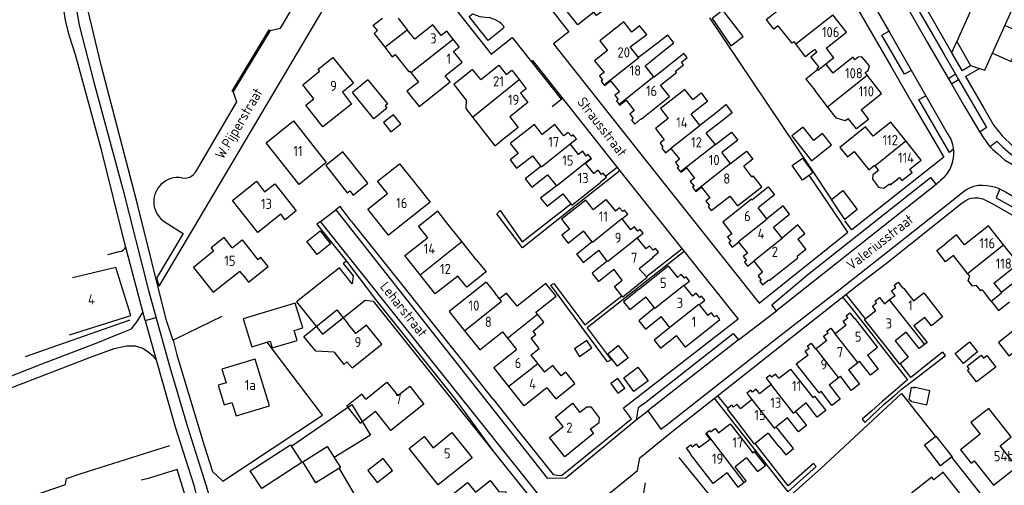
# Model space of a CAD drawing. Header units: metres. Extents: x 233874 to 239264, y 443832 to 448222.
# Tile 5 of 198: x 234680 to 234922, y 444376 to 444491. Entities that reach past the tile are written whole.
import ezdxf

# ---------------------------------------------------------------- set-up
doc = ezdxf.new("R2010")
doc.units = ezdxf.units.M
doc.header["$MEASUREMENT"] = 0
for name, color, linetype in [('DAKRAND', 4, 'Continuous'), ('DAKRAND-BYG', 4, 'Continuous'), ('HEG', 253, 'Continuous'), ('HOOFDGEBOUW', 4, 'Continuous'), ('HUISNUMMER', 253, 'Continuous'), ('KANTVERH', 253, 'Continuous'), ('MUUR', 253, 'Continuous'), ('OVLIJNOBJ', 253, 'Continuous'), ('RASTER', 253, 'Continuous'), ('STRAATNAAM', 253, 'Continuous'), ('TUSSENMUUR', 253, 'Continuous')]:
    doc.layers.add(name, color=color, linetype=linetype)
doc.styles.get("Standard").update_dxf_attribs({"font": 'iso.shx'})

msp = doc.modelspace()

# ---------------------------------------------------------------- linework, layer by layer
at = {"layer": 'DAKRAND'}
for p, q in [((234775.81, 444477.55), (234777.68, 444475.16)), ((234878.18, 444469.12), (234875.02, 444473.16)), ((234859.58, 444451.9), (234857.57, 444454.48)), ((234788.37, 444435.97), (234784.68, 444440.6)), ((234792.05, 444431.34), (234788.37, 444435.97)), ((234797.61, 444421.92), (234796.44, 444423.38)), ((234920.87, 444423.46), (234920.99, 444423.56)), ((234918.31, 444421.42), (234918.35, 444421.37))]:
    msp.add_line(p, q, dxfattribs=at)
for points in [[(234863.3, 444490.3), (234863.1, 444490.56), (234865.64, 444492.55)], [(234870.35, 444484.57), (234869.92, 444485.12), (234869.48, 444484.77), (234866.07, 444489), (234864.99, 444488.15), (234863.3, 444490.3)], [(234767.66, 444487.85), (234766.78, 444487.15), (234769.45, 444483.75)], [(234837.29, 444482.34), (234840.44, 444484.8), (234838.94, 444486.72), (234835.79, 444484.25)], [(234874.52, 444482.85), (234872.77, 444481.42), (234870.35, 444484.57)], [(234769.45, 444483.75), (234771.28, 444481.42), (234771.98, 444481.97), (234775.34, 444477.68), (234775.57, 444477.86), (234775.81, 444477.55)], [(234840.84, 444477.86), (234842.82, 444479.44), (234842.3, 444480.08), (234843.7, 444481.2), (234842.88, 444482.22), (234839.5, 444479.53)], [(234874.52, 444482.85), (234874.96, 444483.21), (234875.51, 444482.5), (234874.04, 444481.28), (234876.02, 444478.88), (234875.51, 444478.47)], [(234887.39, 444477.53), (234888.15, 444478.01), (234888.44, 444479.17), (234886.61, 444481.35), (234885.69, 444481.27), (234884.91, 444480.69)], [(234759.02, 444472.69), (234761.29, 444469.78), (234754.18, 444464.22), (234750.04, 444469.51)], [(234789.43, 444470.72), (234789.3, 444468.69), (234790.93, 444466.59)], [(234850.78, 444467.74), (234853.17, 444469.64), (234854.76, 444467.65), (234852.37, 444465.74)], [(234883.31, 444466.15), (234882.49, 444465.63), (234880.39, 444466.31), (234878.18, 444469.12)], [(234790.93, 444466.59), (234796.44, 444459.48), (234797.55, 444460.36)], [(234884.67, 444458.11), (234888.3, 444453.61), (234889.69, 444454.77)], [(234890.72, 444453.48), (234889.33, 444452.36), (234889.18, 444451.31), (234890.67, 444449.33), (234892, 444449.1), (234893.36, 444450.19)], [(234895.87, 444451.74), (234896.42, 444450.99), (234898.94, 444453), (234898.37, 444453.74)], [(234870.83, 444436.59), (234872.86, 444434.04), (234870.67, 444432.3)], [(234912.58, 444428.14), (234909.1, 444432.55), (234907.17, 444431.03), (234904.97, 444433.82), (234907.19, 444435.5)], [(234734.57, 444427.79), (234735.96, 444426.02), (234740.77, 444429.82), (234738.99, 444432.08), (234738.28, 444431.52)], [(234916.47, 444423.76), (234916.16, 444424.15), (234915.79, 444423.85), (234914.74, 444425.17), (234913.78, 444425.02), (234912.73, 444426.39), (234913.11, 444427.47), (234912.58, 444428.14)], [(234806.93, 444418.13), (234806.55, 444418.6), (234811.5, 444422.54), (234808.98, 444425.71), (234801.9, 444420.08), (234799.34, 444423.3), (234797.61, 444421.92)], [(234918.35, 444421.37), (234920.19, 444419.05), (234922.88, 444421.15)], [(234756.97, 444408.78), (234752.49, 444409.08), (234749.53, 444412.67), (234757.61, 444419.19)], [(234805.83, 444413.99), (234808.5, 444416.14), (234806.93, 444418.13)], [(234887.94, 444408.09), (234890.63, 444404.61), (234888.68, 444403.11), (234886.01, 444406.58)], [(234883.3, 444404.46), (234885.99, 444400.93), (234883.98, 444399.4), (234881.31, 444402.9)], [(234878.59, 444400.78), (234881.27, 444397.27), (234879.23, 444395.7), (234876.56, 444399.18)], [(234764.77, 444397.25), (234763.79, 444398.48), (234760.07, 444395.52), (234763.41, 444391.31), (234767.14, 444394.27)], [(234874.59, 444397.68), (234874.97, 444397.98), (234877.73, 444394.46), (234875.65, 444392.83), (234872.9, 444396.34)], [(234819.85, 444389.86), (234822.05, 444391.52), (234822.17, 444392.69), (234820.19, 444395.3), (234819.07, 444395.28), (234817.36, 444394)], [(234870.27, 444394.24), (234873, 444390.76), (234871.02, 444389.21), (234868.31, 444392.67)], [(234863.6, 444388.91), (234866.24, 444385.56), (234866.31, 444385.61), (234867.9, 444383.6), (234869.78, 444385.09), (234865.53, 444390.45)], [(234858.28, 444382.82), (234860.96, 444379.44), (234862.9, 444380.98), (234860.23, 444384.35), (234859.73, 444383.94)], [(234857.58, 444376.75), (234858.15, 444377.18), (234855.48, 444380.65)], [(234853.49, 444379.11), (234853.85, 444378.65), (234856.16, 444375.65), (234857.58, 444376.75)]]:
    msp.add_lwpolyline(points, dxfattribs=at)
at = {"layer": 'DAKRAND-BYG'}
for p, q in [((234765.3, 444475.7), (234761.49, 444472.64)), ((234773.38, 444464.89), (234771.56, 444467.17)), ((234873.7, 444452.32), (234872, 444451.11)), ((234908.64, 444383), (234905.93, 444380.9))]:
    msp.add_line(p, q, dxfattribs=at)
for points in [[(234857.42, 444486.38), (234852.45, 444492.87), (234849.82, 444490.85), (234854.38, 444484.11), (234857.42, 444486.38)], [(234765.3, 444475.7), (234770.09, 444469.8), (234769.51, 444469.34), (234769.97, 444468.77), (234766.76, 444466.15), (234761.49, 444472.64)], [(234771.56, 444467.17), (234769.14, 444465.24), (234770.95, 444462.96), (234773.38, 444464.89)], [(234876.95, 444462.53), (234874.76, 444460.82), (234872.16, 444464.13), (234869.41, 444461.98), (234874.2, 444455.86), (234879.14, 444459.73), (234876.95, 444462.53)], [(234754.91, 444454.66), (234760.22, 444447.97), (234760.81, 444448.44), (234761.62, 444447.42), (234765.25, 444450.3), (234759.13, 444458.01), (234754.91, 444454.66)], [(234872, 444451.11), (234869.46, 444454.64), (234871.99, 444456.45), (234873.7, 444454.07)], [(234873.7, 444454.07), (234874.52, 444452.92), (234873.7, 444452.32)], [(234885.45, 444443.87), (234882.38, 444441.4), (234879.16, 444446.31), (234881.89, 444448.52), (234885.45, 444443.87)], [(234752.78, 444432.83), (234750.25, 444436.03), (234753.54, 444438.63), (234756.07, 444435.43), (234752.78, 444432.83)], [(234749.29, 444414.79), (234747.44, 444420.85), (234734.67, 444416.97), (234736.76, 444410.14), (234741.27, 444411.51), (234741.78, 444409.84), (234747.88, 444411.7), (234747.13, 444414.13), (234749.29, 444414.79)], [(234926.64, 444411), (234924.08, 444414.26), (234920.15, 444411.17), (234922.72, 444407.91), (234926.64, 444411)], [(234819.04, 444411.68), (234815.99, 444409.6), (234817.23, 444407.77), (234820.28, 444409.85), (234819.04, 444411.68)], [(234826.6, 444405.38), (234824.18, 444408.43), (234826.77, 444410.47), (234829.18, 444407.43), (234826.6, 444405.38)], [(234915.02, 444408.87), (234911.55, 444406), (234909.54, 444408.44), (234913.01, 444411.31), (234915.02, 444408.87)], [(234919.48, 444405.14), (234914.79, 444401.53), (234912.57, 444404.41), (234912.97, 444404.72), (234912.45, 444405.39), (234915.92, 444408.07), (234916.51, 444407.32), (234917.32, 444407.94), (234919.48, 444405.14)], [(234834.11, 444401.77), (234830.63, 444399.15), (234828.12, 444402.48), (234831.6, 444405.1), (234834.11, 444401.77)], [(234828.4, 444399.98), (234826.67, 444402.35), (234824.93, 444401.08), (234826.67, 444398.71), (234828.4, 444399.98)], [(234903.3, 444399.33), (234899.39, 444400.16), (234899.35, 444399.97), (234898.74, 444400.1), (234898.11, 444397.11), (234898.64, 444397), (234898.58, 444396.72), (234902.57, 444395.88), (234903.3, 444399.33)], [(234905.93, 444380.9), (234901.99, 444386.01), (234904.65, 444388.07)], [(234904.65, 444388.07), (234904.8, 444388.18), (234908.74, 444383.07), (234908.64, 444383)], [(234749.08, 444381.72), (234739.23, 444375.32), (234736.4, 444379.66), (234746.25, 444386.06), (234749.08, 444381.72)], [(234758.53, 444380.44), (234752.51, 444376.69), (234749.28, 444381.86), (234755.3, 444385.61), (234758.53, 444380.44)], [(234769.04, 444382.65), (234765.27, 444379.73), (234767.55, 444376.79), (234771.32, 444379.71), (234769.04, 444382.65)]]:
    msp.add_lwpolyline(points, dxfattribs=at)
at = {"layer": 'HEG'}
msp.add_line((234908.64, 444383), (234916.62, 444372.86), dxfattribs=at)
msp.add_lwpolyline([(234860.76, 444366.22), (234876.55, 444380.21), (234896.36, 444398.61), (234904.65, 444388.07)], dxfattribs=at)
at = {"layer": 'HOOFDGEBOUW'}
for p, q in [((234772.73, 444490.9), (234774.95, 444488.05)), ((234882.84, 444487.42), (234879.48, 444491.71)), ((234776.77, 444485.71), (234774.95, 444488.05)), ((234781.23, 444489.22), (234776.77, 444485.71)), ((234877.85, 444483.49), (234882.84, 444487.42)), ((234829.68, 444483.81), (234833.76, 444486.88)), ((234824.1, 444482.93), (234820.97, 444480.44)), ((234831.77, 444481.19), (234829.68, 444483.81)), ((234835.79, 444484.25), (234831.77, 444481.19)), ((234833.38, 444479.15), (234837.29, 444482.34)), ((234877.85, 444483.49), (234879.65, 444481.18)), ((234820.97, 444480.44), (234823.27, 444477.54)), ((234757.99, 444479.61), (234761.76, 444474.88)), ((234835.53, 444476.46), (234833.38, 444479.15)), ((234839.5, 444479.53), (234835.58, 444476.39)), ((234875.51, 444478.47), (234875.73, 444478.18)), ((234877.71, 444479.6), (234879.47, 444477.35)), ((234887.9, 444476.87), (234887.39, 444477.53)), ((234761.76, 444474.88), (234759.02, 444472.69)), ((234824.9, 444475.49), (234827.04, 444472.8)), ((234835.58, 444476.39), (234835.53, 444476.46)), ((234872.93, 444475.81), (234875.02, 444473.16)), ((234891.44, 444472.36), (234887.9, 444476.87)), ((234845.05, 444470.9), (234847.11, 444472.51)), ((234750.04, 444469.51), (234751.98, 444471.08)), ((234751.98, 444471.08), (234751.43, 444471.78)), ((234804.55, 444470.13), (234800.13, 444466.62)), ((234828.69, 444470.72), (234830.67, 444468.22)), ((234886.39, 444468.37), (234891.44, 444472.36)), ((234846.79, 444464.63), (234850.78, 444467.74)), ((234846.79, 444464.63), (234844.67, 444467.29)), ((234852.37, 444465.74), (234848.38, 444462.63)), ((234850.61, 444459.82), (234848.38, 444462.63)), ((234901.2, 444456.01), (234897.38, 444460.78)), ((234817.04, 444457.37), (234814.95, 444459.98)), ((234837.55, 444458.99), (234837.74, 444459.15)), ((234839.72, 444458.87), (234841.82, 444456.21)), ((234805.68, 444457.09), (234807.78, 444454.46)), ((234854.32, 444455.15), (234852.19, 444457.84)), ((234898.37, 444453.74), (234901.2, 444456.01)), ((234773.06, 444455.12), (234775.49, 444452.06)), ((234820.79, 444452.68), (234818.7, 444455.28)), ((234841.25, 444454.08), (234842.04, 444453.09)), ((234843.49, 444454.09), (234845.5, 444451.53)), ((234889.69, 444454.77), (234889.81, 444454.62)), ((234889.81, 444454.62), (234890.72, 444453.48)), ((234809.42, 444452.39), (234811.57, 444449.71)), ((234859.58, 444451.9), (234859.9, 444452.15)), ((234847.21, 444449.36), (234849.28, 444446.74)), ((234765.28, 444443.96), (234770.07, 444447.76)), ((234850.93, 444444.64), (234854.15, 444447.14)), ((234782.43, 444443.43), (234777.72, 444439.69)), ((234784.68, 444440.6), (234782.43, 444443.43)), ((234863.29, 444441.56), (234861.11, 444444.3)), ((234827.62, 444441.54), (234829.79, 444438.84)), ((234777.72, 444439.69), (234779.91, 444436.94)), ((234820.37, 444435.88), (234818.22, 444438.61)), ((234852.42, 444440.77), (234854.69, 444437.91)), ((234867.05, 444436.85), (234864.9, 444439.55)), ((234774.35, 444432.52), (234779.91, 444436.94)), ((234831.38, 444436.88), (234831.39, 444436.86)), ((234831.39, 444436.86), (234833.56, 444434.16)), ((234870.83, 444436.59), (234872.6, 444437.99)), ((234824.07, 444431.18), (234821.96, 444433.86)), ((234856.33, 444435.86), (234858.47, 444433.17)), ((234925.08, 444430.56), (234921.42, 444435.2)), ((234778.1, 444427.79), (234774.35, 444432.52)), ((234792.05, 444431.34), (234794.3, 444428.51)), ((234827.76, 444426.49), (234825.65, 444429.18)), ((234831.97, 444424.33), (234839.05, 444429.99)), ((234839.05, 444429.99), (234841.28, 444427.18)), ((234860.05, 444431.18), (234862.21, 444428.47)), ((234919.03, 444425.78), (234925.08, 444430.56)), ((234734.57, 444427.79), (234733.81, 444428.74)), ((234789.58, 444424.76), (234787.39, 444427.52)), ((234794.3, 444428.51), (234789.58, 444424.76)), ((234794.35, 444426.01), (234785.25, 444418.77)), ((234794.35, 444426.01), (234796.44, 444423.38)), ((234842.87, 444425.19), (234844.98, 444422.54)), ((234896.89, 444424.45), (234899.31, 444421.4)), ((234919.03, 444425.78), (234920.87, 444423.46)), ((234835.63, 444419.7), (234833.51, 444422.38)), ((234893.31, 444421.63), (234894.76, 444422.76)), ((234918.31, 444421.42), (234916.47, 444423.76)), ((234846.62, 444420.47), (234848.76, 444417.78)), ((234892.12, 444420.68), (234893.31, 444421.63)), ((234757.61, 444419.19), (234760.23, 444415.93)), ((234785.25, 444418.77), (234789.01, 444414.05)), ((234839.47, 444414.86), (234837.34, 444417.55)), ((234850.37, 444415.76), (234851.74, 444416.85)), ((234884.92, 444417.11), (234884.8, 444417.02)), ((234902.04, 444417.35), (234899.39, 444415.25)), ((234882.76, 444415.42), (234880.05, 444413.3)), ((234899.39, 444415.25), (234902.61, 444411.18)), ((234789.01, 444414.05), (234792.75, 444409.36)), ((234794.81, 444411), (234798.31, 444413.78)), ((234798.31, 444413.78), (234799.55, 444412.23)), ((234799.55, 444412.23), (234801.75, 444409.47)), ((234897.49, 444413.74), (234894.78, 444411.6)), ((234792.75, 444409.36), (234794.81, 444411)), ((234875.36, 444409.63), (234875.25, 444409.55)), ((234877.99, 444411.69), (234875.36, 444409.63)), ((234902.61, 444411.18), (234901.97, 444410.68)), ((234798.25, 444406.68), (234801.75, 444409.47)), ((234805.33, 444408.03), (234806.98, 444405.96)), ((234741.09, 444395.61), (234737.85, 444406.29)), ((234796.18, 444405.03), (234798.25, 444406.68)), ((234799.92, 444400.34), (234796.18, 444405.03)), ((234806.98, 444405.96), (234808.64, 444403.88)), ((234883.3, 444404.46), (234885.58, 444406.25)), ((234885.58, 444406.25), (234886.01, 444406.58)), ((234878.59, 444400.78), (234880.88, 444402.57)), ((234880.88, 444402.57), (234881.31, 444402.9)), ((234809.22, 444400.04), (234811.42, 444397.29)), ((234811.42, 444397.29), (234816.14, 444401.06)), ((234861.47, 444398.68), (234864.25, 444400.85)), ((234864.25, 444400.85), (234864.29, 444400.88)), ((234856.75, 444394.98), (234859.56, 444397.18)), ((234872.9, 444396.34), (234870.27, 444394.24)), ((234853.53, 444394.83), (234854.65, 444393.34)), ((234854.77, 444393.43), (234854.65, 444393.34)), ((234868.31, 444392.67), (234865.53, 444390.45)), ((234846.59, 444385.33), (234849.33, 444387.41)), ((234859.67, 444384.02), (234859.73, 444383.94)), ((234858.28, 444382.82), (234855.48, 444380.65))]:
    msp.add_line(p, q, dxfattribs=at)
for points in [[(234767.66, 444487.85), (234766.61, 444489.19), (234768.83, 444490.92)], [(234830.06, 444487.47), (234828.13, 444489.97), (234822.28, 444485.32), (234824.1, 444482.93)], [(234786.23, 444485.74), (234784.69, 444487.71), (234783.29, 444486.6), (234781.23, 444489.22)], [(234833.76, 444486.88), (234832.02, 444488.98), (234830.06, 444487.47)], [(234784.27, 444476.76), (234788.4, 444480.06), (234786.33, 444482.69), (234787.72, 444483.83), (234786.23, 444485.74)], [(234751.43, 444471.78), (234749.27, 444474.54), (234753.43, 444477.9), (234753.08, 444478.37), (234756.68, 444481.25), (234757.99, 444479.61)], [(234879.65, 444481.18), (234879.68, 444481.15), (234877.71, 444479.6)], [(234884.91, 444480.69), (234884.45, 444481.28), (234879.47, 444477.35)], [(234792.98, 444475.78), (234791, 444478.27), (234786.4, 444474.6), (234789.43, 444470.72)], [(234792.98, 444475.78), (234797.4, 444479.32), (234799.23, 444477.03), (234800.61, 444478.12), (234802.4, 444475.82)], [(234823.27, 444477.54), (234822.14, 444476.68), (234822.93, 444475.65), (234822.57, 444475.38), (234823.32, 444474.41)], [(234837.15, 444474.41), (234841.07, 444477.57), (234840.84, 444477.86)], [(234875.73, 444478.18), (234872.85, 444475.91), (234872.93, 444475.81)], [(234777.68, 444475.16), (234774.86, 444472.95), (234777.83, 444469.18), (234785.51, 444475.22), (234784.27, 444476.76)], [(234802.4, 444475.82), (234804.18, 444473.54), (234802.77, 444472.44), (234804.55, 444470.13)], [(234823.32, 444474.41), (234823.38, 444474.33), (234824.9, 444475.49)], [(234827.04, 444472.8), (234825.95, 444471.97), (234826.75, 444470.91), (234826.3, 444470.57), (234826.99, 444469.67)], [(234832.34, 444466.12), (234832.39, 444466.06), (234839.38, 444471.61), (234837.15, 444474.41)], [(234845.05, 444470.9), (234843.11, 444473.33), (234837.12, 444468.65), (234839.05, 444466.22)], [(234847.11, 444472.51), (234848.71, 444470.45), (234844.67, 444467.29)], [(234826.99, 444469.67), (234827.11, 444469.51), (234828.69, 444470.72)], [(234830.67, 444468.22), (234829.58, 444467.33), (234830.46, 444466.24), (234829.99, 444465.85), (234830.8, 444464.86), (234832.34, 444466.12)], [(234886.39, 444468.37), (234888.24, 444466.02), (234885.26, 444463.67), (234883.31, 444466.15)], [(234755.04, 444455.39), (234748.39, 444450.04), (234740.28, 444460.29), (234746.97, 444465.66), (234755.04, 444455.39)], [(234800.13, 444466.62), (234802.16, 444464.05), (234797.55, 444460.36)], [(234839.05, 444466.22), (234835.88, 444463.74), (234838.05, 444461)], [(234897.38, 444460.78), (234893.71, 444465.36), (234889.35, 444461.86)], [(234808.1, 444462.34), (234806.16, 444464.77), (234800.2, 444460.11), (234802.17, 444457.64)], [(234813.38, 444461.95), (234811.15, 444464.73), (234808.1, 444462.34)], [(234814.95, 444459.98), (234816.52, 444461.2), (234815.69, 444462.23), (234815.26, 444461.89), (234814.5, 444462.83), (234813.38, 444461.95)], [(234850.61, 444459.82), (234854.55, 444462.89), (234856.12, 444460.91), (234852.19, 444457.84)], [(234889.35, 444461.86), (234887.5, 444464.16), (234881.18, 444459.1), (234883.03, 444456.8), (234884.67, 444458.11)], [(234838.05, 444461), (234837.07, 444460.23), (234837.74, 444459.15)], [(234820.11, 444456.52), (234819.41, 444457.4), (234818.91, 444457.01), (234818.1, 444458.2), (234817.04, 444457.37)], [(234837.55, 444458.99), (234837.49, 444458.95), (234838.39, 444457.82), (234839.72, 444458.87)], [(234854.32, 444455.15), (234858.26, 444458.23), (234859.83, 444456.25), (234857.57, 444454.48)], [(234802.17, 444457.64), (234800.18, 444456.09), (234801.8, 444454.06), (234805.68, 444457.09)], [(234818.7, 444455.28), (234820.18, 444456.43), (234820.11, 444456.52)], [(234841.82, 444456.21), (234840.8, 444455.41), (234841.62, 444454.37), (234841.25, 444454.08)], [(234770.07, 444447.76), (234767.64, 444450.82), (234773.06, 444455.12)], [(234807.78, 444454.46), (234803.9, 444451.43), (234805.55, 444449.36), (234809.42, 444452.39)], [(234822.37, 444450.69), (234823.84, 444451.84), (234823.08, 444452.79), (234822.67, 444452.47), (234821.84, 444453.5), (234820.79, 444452.68)], [(234842.04, 444453.09), (234842.1, 444453.01), (234843.49, 444454.09)], [(234743.86, 444442.72), (234738.26, 444438.22), (234732.01, 444446.06), (234737.89, 444450.79), (234739.92, 444448.22)], [(234775.49, 444452.06), (234780.54, 444445.7), (234770.33, 444437.59), (234765.28, 444443.96)], [(234813.18, 444447.69), (234815.35, 444444.97), (234822.48, 444450.55), (234822.37, 444450.69)], [(234845.5, 444451.53), (234844.45, 444450.72), (234845.37, 444449.58), (234845.04, 444449.32), (234845.76, 444448.41)], [(234854.15, 444447.14), (234856.05, 444444.75), (234862.06, 444449.44), (234859.9, 444452.15)], [(234893.36, 444450.19), (234893.58, 444449.91), (234895.87, 444451.74)], [(234739.92, 444448.22), (234742.4, 444450.21), (234747.64, 444443.52), (234744.96, 444441.34), (234743.86, 444442.72)], [(234811.57, 444449.71), (234807.69, 444446.67), (234809.3, 444444.66), (234813.18, 444447.69)], [(234845.76, 444448.41), (234845.86, 444448.29), (234847.21, 444449.36)], [(234859.57, 444446.23), (234863.6, 444449.44), (234865.11, 444447.49), (234861.11, 444444.3)], [(234820.64, 444443.88), (234818.8, 444446.18), (234812.86, 444441.46), (234814.77, 444439.07)], [(234820.64, 444443.88), (234823.75, 444446.35), (234826.06, 444443.48)], [(234849.28, 444446.74), (234848.26, 444445.94), (234849.15, 444444.82), (234848.83, 444444.56), (234849.6, 444443.59), (234850.93, 444444.64)], [(234859.57, 444446.23), (234859.46, 444446.37), (234852.42, 444440.77)], [(234827.62, 444441.54), (234829.1, 444442.72), (234828.31, 444443.7), (234827.85, 444443.34), (234827.09, 444444.3), (234826.06, 444443.48)], [(234864.9, 444439.55), (234868.85, 444442.69), (234867.27, 444444.73), (234863.29, 444441.56)], [(234814.77, 444439.07), (234812.87, 444437.56), (234814.43, 444435.6), (234818.22, 444438.61)], [(234831.38, 444436.88), (234832.86, 444438.06), (234832.13, 444438.98), (234831.57, 444438.53), (234830.73, 444439.59), (234829.79, 444438.84)], [(234872.6, 444437.99), (234870.91, 444440.11), (234867.05, 444436.85)], [(234921.42, 444435.2), (234917.72, 444439.89), (234911.78, 444435.19)], [(234731.95, 444434.46), (234730.01, 444436.97), (234726.79, 444434.41), (234727.39, 444433.61), (234722.45, 444429.62), (234727.28, 444423.55), (234733.81, 444428.74)], [(234731.95, 444434.46), (234734.39, 444436.44), (234738.28, 444431.52)], [(234854.69, 444437.91), (234853.63, 444437.07), (234854.42, 444436.05), (234853.96, 444435.68), (234854.78, 444434.63), (234856.33, 444435.86)], [(234911.78, 444435.19), (234909.87, 444437.61), (234907.19, 444435.5)], [(234820.37, 444435.88), (234816.55, 444432.84), (234816.66, 444432.7)], [(234816.66, 444432.7), (234818.14, 444430.83), (234821.96, 444433.86)], [(234835.15, 444432.19), (234836.61, 444433.35), (234835.88, 444434.27), (234835.36, 444433.86), (234834.43, 444434.85), (234833.56, 444434.16)], [(234835.15, 444432.19), (234835.29, 444432.02), (234831.89, 444429.31)], [(234858.47, 444433.17), (234857.43, 444432.34), (234858.25, 444431.29), (234857.77, 444430.91), (234858.52, 444429.96), (234860.05, 444431.18)], [(234863.75, 444426.54), (234863.86, 444426.41), (234870.9, 444432.02), (234870.67, 444432.3)], [(234692.02, 444413.02), (234707.08, 444417.78), (234703.36, 444429.58), (234692.77, 444427.03)], [(234824.07, 444431.18), (234820.32, 444428.19), (234820.44, 444428.04)], [(234820.44, 444428.04), (234821.9, 444426.2), (234825.65, 444429.18)], [(234831.89, 444429.31), (234833.9, 444427.13), (234827.89, 444422.35), (234825.83, 444424.95), (234827.76, 444426.49)], [(234787.39, 444427.52), (234781.83, 444423.1), (234778.1, 444427.79)], [(234842.87, 444425.19), (234844.26, 444426.29), (234843.48, 444427.28), (234843.05, 444426.95), (234842.25, 444427.96), (234841.28, 444427.18)], [(234862.21, 444428.47), (234861.09, 444427.57), (234861.89, 444426.53), (234861.52, 444426.24), (234862.23, 444425.33), (234863.75, 444426.54)], [(234928.74, 444425.65), (234926.81, 444428.11), (234925.97, 444427.45), (234920.99, 444423.56)], [(234831.97, 444424.33), (234828.07, 444421.21), (234829.6, 444419.28), (234833.51, 444422.38)], [(234894.76, 444422.76), (234893.89, 444423.86), (234894.96, 444424.71), (234894.53, 444425.26), (234895.48, 444426.02), (234896.6, 444424.61), (234896.76, 444424.62), (234896.89, 444424.45)], [(234846.62, 444420.47), (234848, 444421.57), (234847.21, 444422.58), (234846.78, 444422.24), (234845.93, 444423.32), (234844.98, 444422.54)], [(234890.04, 444419.03), (234889.17, 444420.13), (234890.2, 444420.95), (234889.84, 444421.4), (234890.89, 444422.24), (234892.12, 444420.68)], [(234899.31, 444421.4), (234901.8, 444423.36), (234906.44, 444417.49), (234903.67, 444415.29), (234902.04, 444417.35)], [(234835.63, 444419.7), (234831.82, 444416.48), (234833.42, 444414.45), (234837.34, 444417.55)], [(234851.74, 444416.85), (234850.95, 444417.85), (234850.44, 444417.45), (234849.63, 444418.47), (234848.76, 444417.78)], [(234882.76, 444415.42), (234882.01, 444416.4), (234883.11, 444417.24), (234882.71, 444417.75), (234883.67, 444418.49), (234884.8, 444417.02)], [(234887.94, 444408.09), (234890.44, 444410.05), (234884.92, 444417.11)], [(234892.69, 444409.95), (234887.25, 444416.83), (234890.04, 444419.03)], [(234756.97, 444408.78), (234759.36, 444405.78), (234760.13, 444406.42), (234761.4, 444404.92), (234768.68, 444410.77), (234764.9, 444415.45), (234762.31, 444413.36), (234760.23, 444415.93)], [(234839.47, 444414.86), (234835.55, 444411.76), (234837.14, 444409.76), (234841.05, 444412.86)], [(234850.37, 444415.76), (234850.41, 444415.71), (234843.27, 444410.06), (234841.05, 444412.86)], [(234877.99, 444411.69), (234877.21, 444412.7), (234878.32, 444413.55), (234877.98, 444413.99), (234878.94, 444414.73), (234880.05, 444413.3)], [(234805.33, 444408.03), (234807.37, 444409.66), (234805.34, 444412.21), (234806.51, 444413.14), (234805.83, 444413.99)], [(234901.97, 444410.68), (234900.7, 444409.68), (234897.49, 444413.74)], [(234873.4, 444408.1), (234872.68, 444409.03), (234873.63, 444409.76), (234873.2, 444410.31), (234874.12, 444411.02), (234875.25, 444409.55)], [(234894.78, 444411.6), (234898, 444407.53), (234895.9, 444405.88), (234892.69, 444409.95)], [(234873.4, 444408.1), (234870.5, 444405.83), (234876.03, 444398.77), (234876.56, 444399.18)], [(234737.24, 444407), (234729.43, 444404.63), (234730.45, 444401.26), (234728.51, 444400.67), (234729.96, 444395.87), (234731.89, 444396.45), (234732.89, 444393.13), (234741.09, 444395.61)], [(234737.85, 444406.29), (234737.6, 444407.11), (234737.24, 444407)], [(234816.14, 444401.06), (234813.89, 444403.89), (234812.72, 444402.95), (234810.68, 444405.5), (234808.64, 444403.88)], [(234866.21, 444402.38), (234865.42, 444403.38), (234864.48, 444402.64), (234864.05, 444403.18), (234863.08, 444402.41), (234864.29, 444400.88)], [(234866.21, 444402.38), (234869.08, 444404.63), (234874.59, 444397.68)], [(234764.77, 444397.25), (234769.96, 444401.42), (234772.59, 444398.11), (234775.54, 444400.44), (234779, 444396.05), (234770.88, 444389.56), (234767.14, 444394.27)], [(234809.22, 444400.04), (234803.68, 444395.63), (234799.92, 444400.34)], [(234861.47, 444398.68), (234860.66, 444399.71), (234859.71, 444398.96), (234859.3, 444399.47), (234858.34, 444398.71), (234859.56, 444397.18)], [(234819.85, 444389.86), (234820.72, 444388.78), (234813.68, 444383.11), (234809.89, 444387.82), (234813.23, 444390.51), (234811.33, 444392.86), (234815.54, 444396.26), (234817.36, 444394)], [(234856.75, 444394.98), (234855.92, 444396.03), (234855.03, 444395.32), (234854.69, 444395.75), (234853.53, 444394.83)], [(234863.6, 444388.91), (234860.21, 444386.21), (234854.77, 444393.43)], [(234924.64, 444380.64), (234920.53, 444385.8), (234923.3, 444388.01), (234917.76, 444394.97), (234913.38, 444391.49), (234915.67, 444388.61), (234910.84, 444384.76), (234913.45, 444381.48), (234914.21, 444382.09), (234918.96, 444376.13), (234924.64, 444380.64)], [(234851.38, 444388.96), (234854.29, 444391.17), (234859.76, 444384.1), (234859.67, 444384.02)], [(234790.86, 444382.82), (234782.57, 444376.16), (234775.42, 444385.09), (234779.12, 444388.06), (234781.32, 444385.32), (234785.92, 444389.02), (234790.86, 444382.82)], [(234849.33, 444387.41), (234848.26, 444388.79), (234848.37, 444388.88)], [(234848.37, 444388.88), (234849.21, 444389.53), (234849.46, 444389.21), (234850.54, 444390.04), (234851.38, 444388.96)], [(234844.5, 444383.74), (234844.58, 444383.8), (234843.5, 444385.21), (234844.51, 444385.99), (234844.9, 444385.49), (234845.88, 444386.25), (234846.59, 444385.33)], [(234853.49, 444379.11), (234850.11, 444376.49), (234844.5, 444383.74)], [(234898.8, 444374.16), (234900.66, 444371.79), (234899.87, 444371.17), (234899.55, 444371.57), (234899.28, 444371.35), (234903, 444366.63), (234903.27, 444366.84), (234902.96, 444367.24), (234903.75, 444367.87), (234905.61, 444365.51), (234910.55, 444369.4), (234909.42, 444370.84), (234911.51, 444372.48), (234911.55, 444372.42), (234911.83, 444372.64), (234906.57, 444379.32), (234906.3, 444379.1), (234906.35, 444379.03), (234904.27, 444377.39), (234903.75, 444378.05), (234898.8, 444374.16)], [(234795.3, 444366.1), (234792.86, 444369.16), (234790.37, 444367.15), (234785.38, 444373.3), (234789.73, 444376.8)], [(234789.73, 444376.8), (234791.68, 444374.37), (234795.3, 444377.27), (234797.45, 444374.59), (234799.19, 444374.43), (234799.03, 444372.68), (234800.78, 444370.48), (234795.3, 444366.1)]]:
    msp.add_lwpolyline(points, dxfattribs=at)
at = {"layer": 'KANTVERH'}
for p, q in [((234805.36, 444480.25), (234805.7, 444480.52)), ((234911.22, 444478.04), (234913.31, 444479.24)), ((234912.06, 444476.56), (234915.5, 444478.54)), ((234909.63, 444477.1), (234907.89, 444475.98)), ((234907.89, 444475.98), (234908.61, 444474.75)), ((234908.61, 444474.75), (234910.36, 444475.84)), ((234909.63, 444477.1), (234910.36, 444475.84)), ((234810.57, 444469.15), (234813.06, 444471.22)), ((234823.67, 444452.07), (234826.48, 444454.25)), ((234753.61, 444440.91), (234757.38, 444443.79)), ((234761.14, 444440.99), (234774.15, 444424.66)), ((234812.67, 444367), (234753.61, 444440.91)), ((234755.65, 444436.61), (234759.99, 444431.18)), ((234833.67, 444427.38), (234842.41, 444434.22)), ((234774.15, 444424.66), (234780.08, 444417.22)), ((234881.8, 444422.28), (234884.11, 444419.52)), ((234882.68, 444422.98), (234887.42, 444416.97)), ((234710.56, 444416.57), (234713.25, 444417.28)), ((234780.08, 444417.22), (234785.09, 444410.93)), ((234856.27, 444411.79), (234865.66, 444418.96)), ((234710.56, 444416.57), (234713.29, 444406.89)), ((234785.09, 444410.93), (234790.07, 444404.69)), ((234831.62, 444397.82), (234828.03, 444395.02)), ((234850.3, 444397.52), (234853.59, 444393.31)), ((234851.22, 444398.01), (234853.64, 444394.92)), ((234830.05, 444392.42), (234828.03, 444395.02)), ((234831.17, 444392.15), (234834.02, 444394.39)), ((234834.02, 444394.39), (234837.19, 444389.9)), ((234837.2, 444389.91), (234838.76, 444391.02)), ((234837.2, 444389.91), (234837.19, 444389.9)), ((234796.07, 444384.47), (234817.23, 444357.99))]:
    msp.add_line(p, q, dxfattribs=at)
for points in [[(234911.22, 444478.04), (234908.72, 444482.39), (234892.55, 444510.65), (234875.01, 444540.6), (234887.71, 444563.95), (234914.48, 444552.27), (234912.34, 444547.77), (234930.6, 444539.64), (234932.74, 444544.2), (234934.75, 444543.09), (234935.11, 444540.63), (234926.09, 444520.86), (234916.82, 444500.65), (234909.9, 444485.13), (234913.28, 444479.25), (234916.77, 444478.14), (234923.72, 444493.59)], [(234874.73, 444533.22), (234876.58, 444534.19), (234890.05, 444510.97), (234906.82, 444481.96), (234909.63, 444477.1)], [(234863.56, 444531.43), (234869.25, 444521.64), (234873.51, 444514.08), (234881.21, 444500.81), (234886.55, 444491.4), (234893.69, 444479.12), (234899, 444469.85), (234906.71, 444456.73), (234884.13, 444438.85), (234882.44, 444441.1)], [(234872.14, 444524.15), (234880.7, 444509.47), (234893.43, 444487.27), (234907.55, 444462.64), (234908.43, 444461.12), (234908.87, 444459.96), (234909.11, 444458.45), (234909.08, 444457.12), (234908.77, 444455.33), (234908.27, 444453.92), (234907.35, 444452.56), (234906.57, 444451.6), (234906.02, 444451.08), (234905.54, 444450.59), (234905.18, 444450.3), (234904.85, 444450.02)], [(234710.56, 444416.57), (234705.41, 444436.12), (234699.97, 444458.18), (234695.29, 444475.29), (234693.47, 444481.91), (234691.95, 444486.7), (234691.04, 444490.38), (234690.55, 444493.52), (234690.74, 444496.54), (234691.45, 444499.66), (234692.8, 444502.72), (234694.74, 444505.03), (234696.84, 444506.64), (234699.27, 444507.9), (234701.48, 444508.91), (234707.83, 444511.29), (234722.75, 444516.23), (234732.77, 444519.53), (234737.13, 444521.08)], [(234749.43, 444522.21), (234746.76, 444520.96), (234739.01, 444518.16), (234731.52, 444515.85), (234722.87, 444512.82), (234714.63, 444510.13), (234707.2, 444507.47), (234702.96, 444505.94), (234699.57, 444504.52), (234696.71, 444502.5), (234695.3, 444501.03), (234694.45, 444499.14), (234693.88, 444497.41), (234693.71, 444494.99), (234693.81, 444492.49), (234694.39, 444489.19), (234697.95, 444475.14), (234705.06, 444448.85), (234711.39, 444423.98), (234716.63, 444405.13), (234721.01, 444390.44), (234725.46, 444376.17), (234727.52, 444369.41)], [(234773.86, 444509.61), (234795.54, 444482.02), (234800.68, 444486.15), (234812.73, 444470.95)], [(234819.24, 444504.82), (234819.38, 444504.65), (234823.39, 444507.78), (234829.89, 444499.46), (234825.89, 444496.33), (234826.53, 444495.51), (234821.42, 444491.57), (234820.8, 444492.35), (234816.8, 444489.22), (234810.3, 444497.53), (234814.3, 444500.67), (234814.19, 444500.82)], [(234741.25, 444487.9), (234743.84, 444488.4), (234753.39, 444504.54)], [(234715.51, 444440.75), (234719.92, 444437.94), (234713.36, 444426.95), (234713.99, 444425.06), (234721.19, 444437.14), (234759.5, 444501.94)], [(234894.1, 444500), (234902.67, 444485.03), (234907.89, 444475.98)], [(234803.88, 444492.83), (234804, 444492.67), (234804.1, 444492.75), (234808.07, 444495.89), (234810.18, 444493.22), (234810.89, 444492.32), (234811.42, 444491.65), (234812.13, 444490.74), (234814.64, 444487.56), (234810.87, 444484.57)], [(234798.52, 444489.07), (234798.65, 444488.71), (234798.48, 444488.36), (234794.78, 444485.38), (234790.11, 444491.3), (234790.94, 444491.96), (234792.74, 444491.32), (234794.64, 444491.05)], [(234798.52, 444489.07), (234798.06, 444489.51), (234797.57, 444489.91), (234797.03, 444490.25), (234796.47, 444490.54), (234795.88, 444490.77), (234795.27, 444490.94), (234794.64, 444491.05)], [(234732.18, 444472.83), (234731.92, 444472.98), (234741, 444488.05), (234741.25, 444487.9), (234732.18, 444472.83)], [(234898.72, 444478.04), (234897.07, 444477.13), (234891.5, 444486.69), (234893.2, 444487.66)], [(234918.65, 444482.33), (234923.26, 444480.26), (234926.29, 444487.01), (234921.69, 444489.08)], [(234810.86, 444484.59), (234810.87, 444484.57), (234833.52, 444455.87), (234861.34, 444420.88), (234883.11, 444438.31), (234873.69, 444452.32)], [(234805.7, 444480.52), (234806.69, 444479.27), (234828.73, 444451.4), (234856.18, 444416.92), (234831.62, 444397.82)], [(234912.07, 444476.57), (234916.53, 444468.79), (234919.01, 444464.52), (234921.1, 444461.87), (234923.53, 444459.61), (234925.68, 444458.03), (234929.64, 444455.7), (234935.82, 444452.32), (234954.52, 444441.52), (234970.27, 444476.19), (234974.35, 444479.82)], [(234910.36, 444475.84), (234917.22, 444463.99), (234915.6, 444462.9)], [(234723.02, 444453.12), (234733.13, 444470.29), (234732.18, 444472.83)], [(234908.61, 444474.75), (234911.82, 444469.19), (234915.61, 444462.88), (234916.49, 444461.44), (234917.89, 444459.55), (234918.73, 444458.65), (234919.89, 444457.59), (234921.65, 444456.08), (234927.27, 444452.8), (234934.44, 444448.54), (234944.99, 444442.58), (234963.22, 444432.09), (234970.63, 444427.86), (234972.54, 444426.52), (234973.76, 444425.58), (234975.1, 444424.51), (234976.28, 444423.6)], [(234909.07, 444458.67), (234908.09, 444457.91), (234900.56, 444470.88), (234902.28, 444471.83)], [(234918.12, 444459.31), (234919.72, 444460.64), (234921.25, 444459.16), (234923.19, 444457.43), (234925.43, 444456), (234928.57, 444454.13), (234927.61, 444452.6)], [(234719.57, 444451.62), (234720.58, 444451.58), (234721.56, 444451.85), (234722.38, 444452.38), (234723.02, 444453.12)], [(234827.17, 444453.37), (234815.26, 444444.05), (234803.23, 444434.47), (234796.93, 444442.8), (234797.75, 444443.62), (234803.17, 444435.9), (234815.13, 444445.25)], [(234873.7, 444454.07), (234873.87, 444454.18), (234879.07, 444446.37)], [(234719.57, 444451.62), (234718.89, 444451.69), (234718.21, 444451.69), (234717.54, 444451.61), (234716.88, 444451.45), (234716.24, 444451.22), (234715.63, 444450.91), (234715.06, 444450.54), (234714.54, 444450.1), (234714.07, 444449.61), (234713.66, 444449.07), (234713.32, 444448.48), (234713.05, 444447.86), (234712.85, 444447.21), (234712.72, 444446.54), (234712.67, 444445.87), (234712.7, 444445.19), (234712.81, 444444.52), (234713, 444443.86), (234713.26, 444443.23), (234713.59, 444442.64), (234713.98, 444442.09), (234714.44, 444441.59), (234714.95, 444441.14), (234715.51, 444440.75)], [(234865.66, 444418.96), (234864.46, 444420.43), (234873.35, 444427.88), (234889, 444440.28), (234903.47, 444451.7), (234904.85, 444450.02), (234865.66, 444418.96)], [(234838.76, 444391.02), (234839.15, 444391.31), (234865.72, 444412.2), (234881, 444424.11), (234895.71, 444435.7), (234908.62, 444445.92), (234911.18, 444447.96), (234912.11, 444448.68), (234913.12, 444449.16), (234914.1, 444449.58), (234915.14, 444449.82), (234916.2, 444449.86), (234917.27, 444449.8), (234918.32, 444449.6), (234919.38, 444449.37), (234920.46, 444448.94), (234919.59, 444446.77), (234925.15, 444443.58)], [(234920.44, 444448.95), (234921.86, 444448.2), (234940.86, 444437.19), (234955.1, 444429.11), (234964.14, 444424.19), (234965.8, 444423.24), (234967.05, 444422.45), (234968.27, 444421.45), (234969.4, 444420.54)], [(234839.99, 444389.28), (234850.36, 444397.44), (234851.14, 444398.1), (234866.8, 444410.47), (234885.78, 444425.42), (234892.62, 444430.7), (234911.21, 444445.51), (234912.11, 444446.08), (234912.86, 444446.48), (234913.45, 444446.67), (234914.25, 444446.74), (234915.16, 444446.72), (234916.34, 444446.49), (234918.58, 444445.32), (234938.42, 444433.97), (234958.06, 444422.79), (234965.02, 444418.72)], [(234761.14, 444440.99), (234758.5, 444444.59), (234757.38, 444443.79)], [(234757.38, 444443.79), (234809.27, 444377.86), (234813.86, 444377.89), (234831.17, 444392.15)], [(234753.61, 444440.91), (234752.77, 444440.24), (234755.65, 444436.61)], [(234701.38, 444432.82), (234704.17, 444433.51), (234704.73, 444433.61), (234705.19, 444433.88), (234705.57, 444434.24), (234705.72, 444434.7), (234705.78, 444434.73)], [(234842.95, 444433.54), (234819.15, 444414.78), (234825.04, 444406.95), (234824.15, 444406.46), (234810.19, 444425.28), (234810.92, 444425.71), (234818.57, 444415.54), (234827.65, 444422.66)], [(234759.99, 444431.18), (234759.23, 444430.58), (234761.64, 444427.55), (234761.43, 444425.61), (234758.27, 444429.56), (234747.77, 444421.16), (234754.14, 444413.2), (234764.64, 444421.59), (234766.59, 444421.36), (234796.07, 444384.47)], [(234759.99, 444431.18), (234767.14, 444421.78), (234786.83, 444397.15), (234796.07, 444384.47)], [(234884.11, 444419.52), (234897.81, 444401.97), (234893.63, 444398.43), (234891.59, 444396.65), (234889.04, 444394.35), (234886.65, 444392.32), (234887.35, 444391.51), (234892.1, 444395.98), (234894.52, 444398.08), (234896.22, 444399.62), (234899.28, 444401.94), (234907.14, 444407.99), (234906.45, 444408.8), (234905.88, 444408.36), (234902.79, 444405.97), (234900.14, 444403.8), (234898.63, 444402.56), (234896.03, 444405.98)], [(234641.91, 444388.24), (234652.2, 444392.41), (234671.44, 444400.49), (234685.07, 444405.88), (234698.51, 444410.99), (234705.14, 444413.73), (234707.22, 444414.54), (234708.4, 444416.02), (234710.04, 444418.55)], [(234832.85, 444396.05), (234855.01, 444413.38), (234856.27, 444411.79), (234834.02, 444394.39)], [(234644.06, 444386.87), (234666.53, 444395.77), (234697.19, 444407.54), (234702.97, 444409.66), (234706, 444410.34), (234708.16, 444410.34), (234710.01, 444409.77), (234711.62, 444408.6), (234712.33, 444408.04), (234713.29, 444406.89)], [(234713.29, 444406.89), (234717.98, 444390.41), (234722.56, 444376.14), (234724.07, 444369.62)], [(234790.07, 444404.69), (234795.92, 444397.34), (234796.01, 444397.23)], [(234796.01, 444397.23), (234801.92, 444389.82), (234801.96, 444389.76)], [(234832.85, 444396.05), (234831.67, 444395.13), (234831.17, 444392.15)], [(234853.59, 444393.31), (234868.45, 444374.48), (234875.36, 444380.68), (234874.74, 444381.43), (234868.49, 444375.98), (234860.37, 444386.33)], [(234801.96, 444389.76), (234810.76, 444378.72), (234811.79, 444378.6), (234812.8, 444378.48), (234815.75, 444380.86), (234830.05, 444392.42)], [(234812.67, 444367), (234819.52, 444372.58), (234822.83, 444372.64), (234831.51, 444379.72), (234832.08, 444382.82), (234839.99, 444389.28)], [(234680.51, 444372.69), (234691.02, 444376.27), (234691.28, 444377.71), (234694.85, 444379.01)]]:
    msp.add_lwpolyline(points, dxfattribs=at)
at = {"layer": 'MUUR'}
msp.add_line((234694.85, 444379.01), (234716.63, 444385.83), dxfattribs=at)
msp.add_lwpolyline([(234702.99, 444355.41), (234704.92, 444349.06), (234720.74, 444354.34), (234724.15, 444361.34), (234718.42, 444379.94), (234711.08, 444377.66), (234709.56, 444377.3)], dxfattribs=at)
at = {"layer": 'OVLIJNOBJ'}
for p, q in [((234849.19, 444491), (234873.96, 444454.06)), ((234908.69, 444482.43), (234909.98, 444485.31)), ((234681.17, 444407.71), (234706.89, 444416.74))]:
    msp.add_line(p, q, dxfattribs=at)
at = {"layer": 'RASTER'}
for p, q in [((234740.43, 444411.26), (234754.07, 444393.3)), ((234841.64, 444382.87), (234857.43, 444363.65)), ((234758.25, 444380.18), (234777.19, 444347.83))]:
    msp.add_line(p, q, dxfattribs=at)
for points in [[(234717.48, 444411.64), (234715.76, 444416.86), (234708.76, 444444.84), (234699.83, 444478.99), (234695.51, 444497.17), (234698.25, 444502.11), (234715.36, 444508.63), (234738.31, 444517.03), (234756.03, 444523.44)], [(234729.41, 444417.58), (234723.68, 444414.8), (234717.45, 444411.75), (234718.39, 444408.14), (234725.07, 444385.87), (234727.08, 444379.5), (234729.62, 444377.13), (234754.12, 444393.33)], [(234746.58, 444385.8), (234761.35, 444395.9), (234765.92, 444388.4), (234757.02, 444382.91)], [(234858.11, 444362.61), (234849.89, 444355.99), (234848.83, 444357.02), (234845.63, 444354.93), (234832.87, 444373.25), (234833.44, 444376.71)]]:
    msp.add_lwpolyline(points, dxfattribs=at)
at = {"layer": 'TUSSENMUUR'}
for p, q in [((234870.35, 444484.57), (234879.48, 444491.71)), ((234769.45, 444483.75), (234774.95, 444488.05)), ((234775.81, 444477.55), (234786.23, 444485.74)), ((234831.8, 444481.14), (234823.32, 444474.41)), ((234831.8, 444481.14), (234831.77, 444481.19)), ((234790.93, 444466.59), (234802.4, 444475.82)), ((234835.53, 444476.46), (234826.99, 444469.67)), ((234878.18, 444469.12), (234887.9, 444476.87)), ((234846.88, 444464.51), (234846.79, 444464.63)), ((234889.81, 444454.62), (234897.38, 444460.78)), ((234807.89, 444454.32), (234814.95, 444459.98)), ((234850.61, 444459.82), (234842.04, 444453.09)), ((234811.57, 444449.71), (234820.11, 444456.52)), ((234807.89, 444454.32), (234807.78, 444454.46)), ((234854.32, 444455.15), (234845.76, 444448.41)), ((234863.32, 444441.53), (234856.27, 444435.93)), ((234863.32, 444441.53), (234863.29, 444441.56)), ((234867.1, 444436.79), (234860.05, 444431.18)), ((234867.1, 444436.79), (234867.05, 444436.85)), ((234778.1, 444427.79), (234788.37, 444435.97)), ((234856.27, 444435.93), (234856.33, 444435.86)), ((234912.58, 444428.14), (234921.42, 444435.2)), ((234842.87, 444425.19), (234835.77, 444419.52)), ((234918.35, 444421.37), (234920.9, 444423.41)), ((234920.9, 444423.41), (234920.87, 444423.46)), ((234835.77, 444419.52), (234835.63, 444419.7)), ((234846.58, 444420.53), (234839.47, 444414.86)), ((234846.58, 444420.53), (234846.62, 444420.47)), ((234893.31, 444421.63), (234901.97, 444410.68)), ((234799.55, 444412.23), (234806.93, 444418.13)), ((234885.58, 444406.25), (234880.05, 444413.3)), ((234880.88, 444402.57), (234875.36, 444409.63)), ((234806.98, 444405.96), (234799.92, 444400.34)), ((234864.25, 444400.85), (234869.75, 444393.83)), ((234859.56, 444397.18), (234865.08, 444390.1)), ((234869.75, 444393.83), (234870.27, 444394.24)), ((234865.08, 444390.1), (234865.53, 444390.45)), ((234848.37, 444388.88), (234857.58, 444376.75))]:
    msp.add_line(p, q, dxfattribs=at)
for points in [[(234875.73, 444478.18), (234875.79, 444478.1), (234877.7, 444479.62), (234877.71, 444479.6)], [(234846.88, 444464.51), (234839.72, 444458.88), (234839.72, 444458.87)], [(234827.62, 444441.54), (234820.46, 444435.77), (234820.37, 444435.88)], [(234831.39, 444436.86), (234824.17, 444431.05), (234824.07, 444431.18)], [(234789.01, 444414.05), (234798.1, 444421.3), (234797.61, 444421.92)]]:
    msp.add_lwpolyline(points, dxfattribs=at)

# ---------------------------------------------------------------- texts
at = {"layer": 'HUISNUMMER'}
for s, p in [('3', (234780.57, 444484.67)), ('106', (234876.79, 444486.22)), ('1', (234784.57, 444479.67)), ('20', (234826.57, 444481.22)), ('18', (234829.55, 444476.78)), ('108', (234882.46, 444476.12)), ('9', (234756, 444473)), ('21', (234796.01, 444474.12)), ('16', (234833.57, 444471.78)), ('110', (234885.79, 444471.67)), ('19', (234799.68, 444469.57)), ('14', (234841, 444464)), ('17', (234809.57, 444459.22)), ('12', (234844.66, 444459.12)), ('112', (234891.67, 444459.67)), ('11', (234747, 444457)), ('15', (234813.01, 444454.66)), ('10', (234849, 444454.78)), ('114', (234895.46, 444455.34)), ('13', (234816.79, 444450.33)), ('8', (234852.57, 444450.22)), ('13', (234739, 444444)), ('16', (234772.22, 444444.23)), ('6', (234857.67, 444441)), ('11', (234822.01, 444440.89)), ('4', (234861, 444436.67)), ('9', (234825.89, 444435.67)), ('116', (234915.46, 444434.33)), ('14', (234779, 444433)), ('2', (234864.45, 444432.22)), ('15', (234730, 444430)), ('7', (234829.89, 444430.78)), ('118', (234919.46, 444429.33)), ('12', (234783, 444428)), ('5', (234837.01, 444424.57)), ('4', (234696.55, 444420.55)), ('3', (234841.12, 444419.67)), ('10', (234790, 444419)), ('1', (234897.96, 444419.04)), ('8', (234794, 444415)), ('1', (234844.79, 444415)), ('3', (234892.43, 444414.61)), ('9', (234762, 444410)), ('5', (234884.86, 444411.37)), ('7', (234880.44, 444407.54)), ('6', (234801.33, 444404.88)), ('9', (234876.44, 444404.54)), ('1a', (234735.05, 444399.48)), ('4', (234804.88, 444399.77)), ('11', (234869.43, 444399.23)), ('7', (234772, 444396)), ('13', (234864.11, 444395.12)), ('15', (234860.21, 444392.12)), ('2', (234814, 444389)), ('17', (234854.78, 444385.34)), ('5', (234783.95, 444382.67)), ('19', (234849.78, 444381.34)), ('54b', (234919, 444382))]:
    msp.add_text(s, height=2.5, dxfattribs=at).set_placement(p)
at = {"layer": 'STRAATNAAM'}
for s, rotation, p in [('W.Pijperstraat', 59.5577, (234729.74, 444456.03)), ('Strausstraat', 307.8097, (234816.54, 444470.25)), ('Valeriusstraat', 38.0863, (234884.07, 444428.83)), ('Leharstraat', 308.5078, (234768.1, 444424.85))]:
    msp.add_text(s, height=2.5, rotation=rotation, dxfattribs=at).set_placement(p)

doc.saveas('drawing.dxf')
